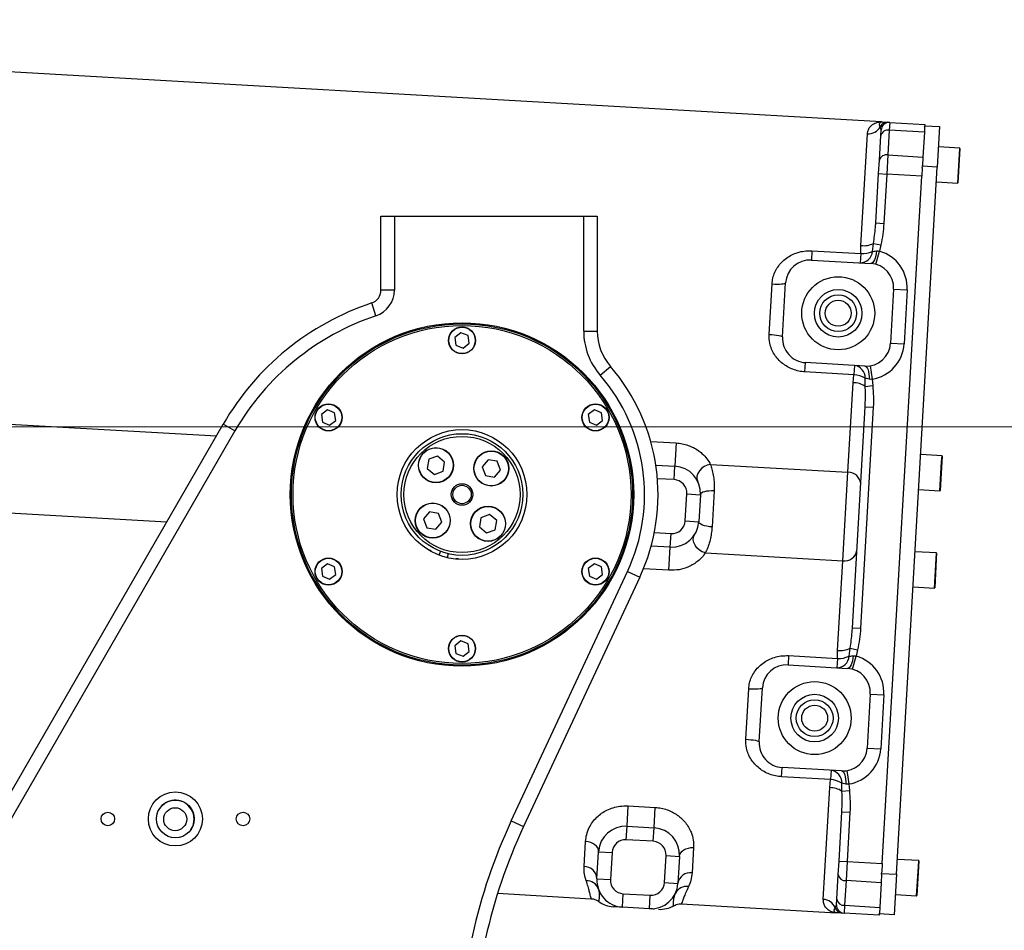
# Model space of a CAD drawing. Header units: millimetres. Extents: x -7 to 844, y 0 to 594.
# Tile 25 of 137: x 314 to 342, y 196 to 222. Entities that reach past the tile are written whole.
import ezdxf

# ---------------------------------------------------------------- set-up
doc = ezdxf.new("R2010")
doc.units = ezdxf.units.MM
doc.styles.add('SLDTEXTSTYLE2', font='HYSWLONGFANGSONG.TTF', dxfattribs={"bigfont": 'bigfont'})
doc.styles.add('SLDTEXTSTYLE3', font='HYSWLONGFANGSONG.TTF')
doc.dimstyles.new('SLDDIMSTYLE1', dxfattribs={"dimtxt": 9.875366, "dimasz": 4.884615, "dimexe": 0, "dimexo": 0.0625, "dimgap": 2.468842, "dimtad": 2, "dimlfac": 13, "dimrnd": 1e-09, "dimzin": 12, "dimdsep": 46, "dimtxsty": 'SLDTEXTSTYLE3', "dimsah": 1, "dimcen": 0.09, "dimadec": 0, "dimazin": 3, "dimtfac": 1, "dimtdec": 3, "dimtofl": 0, "dimtmove": 0, "dimatfit": 3, "dimfxl": 1, "dimfrac": 2, "dimtolj": 1, "dimtzin": 12, "dimarcsym": 0})
doc.dimstyles.new('SLDDIMSTYLE13', dxfattribs={"dimtxt": 9.875366, "dimasz": 4.884615, "dimexe": 0, "dimexo": 0.0625, "dimgap": 2.468842, "dimtad": 0, "dimtih": 1, "dimtoh": 1, "dimlfac": 5, "dimrnd": 1e-09, "dimzin": 12, "dimdsep": 46, "dimtxsty": 'SLDTEXTSTYLE3', "dimblk1": 'NONE', "dimblk2": 'NONE', "dimsah": 1, "dimcen": 0, "dimadec": 0, "dimazin": 3, "dimtfac": 1, "dimtdec": 3, "dimtofl": 0, "dimtmove": 0, "dimatfit": 3, "dimldrblk": 'NONE', "dimfxl": 1, "dimfrac": 2, "dimtolj": 1, "dimtzin": 12, "dimarcsym": 0})
doc.dimstyles.new('SLDDIMSTYLE14', dxfattribs={"dimtxt": 9.875366, "dimasz": 4.884615, "dimexe": 0, "dimexo": 0.0625, "dimgap": 2.468842, "dimtad": 0, "dimtih": 1, "dimtoh": 1, "dimlfac": 5, "dimrnd": 1e-09, "dimzin": 12, "dimdsep": 46, "dimtxsty": 'SLDTEXTSTYLE3', "dimblk1": 'NONE', "dimblk2": 'NONE', "dimsah": 1, "dimcen": 0, "dimadec": 0, "dimazin": 3, "dimtfac": 1, "dimtdec": 3, "dimtmove": 0, "dimatfit": 3, "dimldrblk": 'NONE', "dimfxl": 1, "dimfrac": 2, "dimtolj": 1, "dimtzin": 12, "dimarcsym": 0})
doc.dimstyles.new('SLDDIMSTYLE15', dxfattribs={"dimtxt": 9.875366, "dimasz": 4.884615, "dimexe": 0, "dimexo": 0.0625, "dimgap": 2.468842, "dimtad": 0, "dimtih": 1, "dimtoh": 1, "dimlfac": 5, "dimrnd": 1e-09, "dimzin": 12, "dimdsep": 46, "dimtxsty": 'SLDTEXTSTYLE3', "dimblk1": 'NONE', "dimblk2": 'NONE', "dimsah": 1, "dimcen": 0, "dimadec": 0, "dimazin": 3, "dimtfac": 1, "dimtdec": 3, "dimtmove": 0, "dimatfit": 3, "dimldrblk": 'NONE', "dimfxl": 1, "dimfrac": 2, "dimtolj": 1, "dimtzin": 12, "dimarcsym": 0})
doc.dimstyles.new('SLDDIMSTYLE2', dxfattribs={"dimtxt": 8.4646, "dimasz": 4.884615, "dimexe": 0, "dimexo": 0.0625, "dimgap": 2.11615, "dimtad": 2, "dimlfac": 13, "dimrnd": 1e-09, "dimzin": 12, "dimdsep": 46, "dimtxsty": 'SLDTEXTSTYLE3', "dimsah": 1, "dimcen": 0.09, "dimadec": 0, "dimazin": 3, "dimtfac": 1, "dimtdec": 3, "dimtofl": 0, "dimtmove": 0, "dimatfit": 3, "dimfxl": 1, "dimfrac": 2, "dimtolj": 1, "dimtzin": 12, "dimarcsym": 0})
doc.dimstyles.new('SLDDIMSTYLE8', dxfattribs={"dimtxt": 9.875366, "dimasz": 4.884615, "dimexe": 0, "dimexo": 0.0625, "dimgap": 2.468842, "dimtad": 0, "dimtih": 1, "dimtoh": 1, "dimlfac": 3, "dimrnd": 1e-09, "dimzin": 12, "dimdsep": 46, "dimtxsty": 'SLDTEXTSTYLE3', "dimblk1": 'NONE', "dimblk2": 'NONE', "dimsah": 1, "dimcen": 0, "dimadec": 0, "dimazin": 3, "dimtol": 1, "dimtp": 0.015, "dimtfac": 1, "dimtdec": 3, "dimtmove": 0, "dimatfit": 3, "dimldrblk": 'NONE', "dimfxl": 1, "dimfrac": 2, "dimtolj": 1, "dimtzin": 12, "dimarcsym": 0})

# ---------------------------------------------------------------- blocks, each defined once
blk = doc.blocks.new('_D')
at = {"color": 7, "linetype": 'Continuous', "lineweight": 18}
for p, q in [((384.751, 252.939), (384.751, 104.223)), ((304.139, 165.644), (304.139, 104.223)), ((384.751, 105.223), (304.139, 105.223))]:
    blk.add_line(p, q, dxfattribs=at)
for points in [[(304.139, 105.223), (309.023, 104.472), (309.023, 105.975)], [(384.751, 105.223), (379.867, 105.975), (379.867, 104.472)]]:
    blk.add_solid(points, dxfattribs=at)
at = {"color": 7, "linetype": 'Continuous', "lineweight": 18, "insert": (335.802, 117.16), "char_height": 9.2604, "attachment_point": 1, "style": 'SLDTEXTSTYLE3'}
blk.add_mtext('1027', dxfattribs=at)
blk = doc.blocks.new('_D_2')
at = {"color": 7, "linetype": 'Continuous', "lineweight": 18}
for p, q in [((446.215, 288.028), (446.215, 84.223)), ((304.139, 165.644), (304.139, 84.223)), ((446.215, 85.223), (304.139, 85.223))]:
    blk.add_line(p, q, dxfattribs=at)
for points in [[(304.139, 85.223), (309.023, 84.472), (309.023, 85.975)], [(446.215, 85.223), (441.331, 85.975), (441.331, 84.472)]]:
    blk.add_solid(points, dxfattribs=at)
at = {"color": 7, "linetype": 'Continuous', "lineweight": 18, "insert": (366.534, 97.16), "char_height": 9.2604, "attachment_point": 1, "style": 'SLDTEXTSTYLE3'}
blk.add_mtext('1847', dxfattribs=at)
blk = doc.blocks.new('_D_7')
at = {"color": 7, "linetype": 'Continuous', "lineweight": 18}
for p, q in [((446.215, 288.028), (425.561, 288.028)), ((426.561, 288.028), (426.561, 158.336)), ((330.94, 158.336), (427.561, 158.336))]:
    blk.add_line(p, q, dxfattribs=at)
for points in [[(426.561, 288.028), (425.81, 283.144), (427.312, 283.144)], [(426.561, 158.336), (427.312, 163.221), (425.81, 163.221)]]:
    blk.add_solid(points, dxfattribs=at)
at = {"color": 7, "linetype": 'Continuous', "lineweight": 18, "insert": (416.329, 215.774), "char_height": 7.9375, "attachment_point": 1, "rotation": 90, "style": 'SLDTEXTSTYLE3'}
blk.add_mtext('1686', dxfattribs=at)
blk = doc.blocks.new('_D_12')
at = {"color": 7, "linetype": 'Continuous', "lineweight": 18}
for p, q in [((283.979, 210.182), (409.462, 210.182)), ((408.462, 210.182), (408.462, 158.336)), ((330.94, 158.336), (409.462, 158.336))]:
    blk.add_line(p, q, dxfattribs=at)
for points in [[(408.462, 210.182), (407.71, 205.298), (409.213, 205.298)], [(408.462, 158.336), (409.213, 163.221), (407.71, 163.221)]]:
    blk.add_solid(points, dxfattribs=at)
at = {"color": 7, "linetype": 'Continuous', "lineweight": 18, "insert": (398.23, 178.703), "char_height": 7.9375, "attachment_point": 1, "rotation": 90, "style": 'SLDTEXTSTYLE3'}
blk.add_mtext('674', dxfattribs=at)
blk = doc.blocks.new('_D_13')
at = {"color": 7, "linetype": 'Continuous', "lineweight": 18}
for p, q in [((285.87, 295.567), (409.462, 295.567)), ((408.462, 295.567), (408.462, 210.182)), ((283.979, 210.182), (409.462, 210.182))]:
    blk.add_line(p, q, dxfattribs=at)
for points in [[(408.462, 295.567), (407.71, 290.682), (409.213, 290.682)], [(408.462, 210.182), (409.213, 215.067), (407.71, 215.067)]]:
    blk.add_solid(points, dxfattribs=at)
at = {"color": 7, "linetype": 'Continuous', "lineweight": 18, "insert": (398.23, 245.466), "char_height": 7.9375, "attachment_point": 1, "rotation": 90, "style": 'SLDTEXTSTYLE3'}
blk.add_mtext('1110', dxfattribs=at)
blk = doc.blocks.new('_D_28')
at = {"color": 7, "linetype": 'Continuous', "lineweight": 18}
blk.add_line((754.604, 285.289), (748.254, 285.289), dxfattribs=at)
at = {"color": 7, "linetype": 'Continuous', "lineweight": 18, "char_height": 9.2604, "attachment_point": 1}
for s, insert, style in [('10H7深15', (669.173, 320.457), 'SLDTEXTSTYLE2'), ('%%c', (657.557, 320.457), 'SLDTEXTSTYLE3'), ('Depth 15', (665.328, 308.23), 'SLDTEXTSTYLE3')]:
    blk.add_mtext(s, dxfattribs=dict(at, insert=insert, style=style))
blk = doc.blocks.new('_None')
blk = doc.blocks.new('_D_45')
at = {"color": 7, "linetype": 'Continuous', "lineweight": 18}
blk.add_line((521.285, 333.673), (471.743, 333.673), dxfattribs=at)
at = {"color": 7, "linetype": 'Continuous', "lineweight": 18, "char_height": 9.2604, "attachment_point": 1}
for s, insert, style in [('H8通', (502.411, 345.611), 'SLDTEXTSTYLE2'), ('%%c', (482.152, 345.611), 'SLDTEXTSTYLE3'), ('2-', (471.743, 345.611), 'SLDTEXTSTYLE3'), ('30', (493.768, 345.611), 'SLDTEXTSTYLE3')]:
    blk.add_mtext(s, dxfattribs=dict(at, insert=insert, style=style))
blk = doc.blocks.new('_D_46')
at = {"color": 7, "linetype": 'Continuous', "lineweight": 18}
blk.add_line((688.896, 334.435), (722.792, 334.435), dxfattribs=at)
at = {"color": 7, "linetype": 'Continuous', "lineweight": 18, "attachment_point": 1}
for s, insert, char_height, style in [('通', (714.149, 346.373), 9.26, 'SLDTEXTSTYLE2'), ('8-', (690.483, 346.373), 9.2604, 'SLDTEXTSTYLE3'), ('M20', (700.893, 346.373), 9.2604, 'SLDTEXTSTYLE3')]:
    blk.add_mtext(s, dxfattribs=dict(at, insert=insert, char_height=char_height, style=style))
blk = doc.blocks.new('_D_55')
at = {"color": 7, "linetype": 'Continuous', "lineweight": 18}
blk.add_line((512.91, 531.632), (472.011, 531.632), dxfattribs=at)
at = {"color": 7, "linetype": 'Continuous', "lineweight": 18, "attachment_point": 1}
for s, insert, char_height, style in [('通', (502.68, 543.569), 9.26, 'SLDTEXTSTYLE2'), ('%%c', (482.421, 543.569), 9.2604, 'SLDTEXTSTYLE3'), ('8-', (472.011, 543.569), 9.2604, 'SLDTEXTSTYLE3'), ('22', (494.037, 543.569), 9.2604, 'SLDTEXTSTYLE3')]:
    blk.add_mtext(s, dxfattribs=dict(at, insert=insert, char_height=char_height, style=style))

msp = doc.modelspace()

# ---------------------------------------------------------------- linework, layer by layer
at = {"color": 7, "linetype": 'Continuous', "lineweight": 25}
for p, q in [((338.768327, 218.859767), (313.219612, 220.330913)), ((338.998715, 218.8465), (338.985763, 218.62157)), ((338.998715, 218.8465), (339.997061, 218.789014)), ((339.997061, 218.789014), (339.99485, 218.750616)), ((338.180602, 215.343505), (338.363683, 218.522994)), ((338.745995, 218.471928), (338.755061, 218.629379)), ((338.985763, 218.62157), (338.945336, 217.919492)), ((339.984109, 218.564084), (338.985763, 218.62157)), ((339.984109, 218.564084), (339.943682, 217.862005)), ((339.993448, 218.726255), (339.984109, 218.564084)), ((339.993448, 218.726255), (339.99485, 218.750616)), ((339.99485, 218.750616), (340.417228, 218.726294)), ((340.417228, 218.726294), (340.350897, 217.574356)), ((338.705568, 217.76985), (338.745995, 218.471928)), ((340.990749, 218.115391), (340.384062, 218.150325)), ((340.988391, 217.940632), (340.941384, 217.124282)), ((340.997987, 218.107269), (340.988391, 217.940632)), ((338.68368, 217.38973), (338.705568, 217.76985)), ((338.945336, 217.919492), (338.914067, 217.376463)), ((338.945336, 217.919492), (339.943682, 217.862005)), ((339.943682, 217.862005), (339.929922, 217.623038)), ((338.60276, 215.984435), (338.68368, 217.38973)), ((338.68368, 217.38973), (338.914067, 217.376463)), ((338.914067, 217.376463), (338.833148, 215.971169)), ((339.912414, 217.318977), (338.914067, 217.376463)), ((339.192317, 197.453839), (340.350897, 217.574356)), ((339.926221, 217.558772), (339.912414, 217.318977)), ((339.926221, 217.558772), (339.928519, 217.598678)), ((339.928519, 217.598678), (339.929922, 217.623038)), ((340.350897, 217.574356), (339.928519, 217.598678)), ((338.786045, 197.757862), (339.912414, 217.318977)), ((340.326575, 217.151979), (340.933263, 217.117045)), ((324.523811, 214.073477), (324.523811, 216.182292)), ((324.523811, 216.182292), (324.908426, 216.182292)), ((324.908426, 216.182292), (324.908426, 214.073477)), ((324.908426, 216.182292), (330.293042, 216.182292)), ((330.293042, 212.910517), (330.293042, 216.182292)), ((330.293042, 216.182292), (330.677657, 216.182292)), ((330.677657, 216.182292), (330.677657, 212.910517)), ((338.60276, 215.984435), (338.833148, 215.971169)), ((336.785038, 215.193206), (336.769864, 214.929691)), ((336.785038, 215.193206), (338.177438, 215.113029)), ((338.177438, 215.113029), (338.180602, 215.343505)), ((338.508177, 215.174275), (338.537027, 215.40501)), ((338.537027, 215.40501), (338.746164, 215.359988)), ((338.606139, 214.807939), (338.709786, 215.178326)), ((338.746164, 215.359988), (338.709786, 215.178326)), ((336.769864, 214.929691), (338.459373, 214.832406)), ((338.177438, 215.113029), (338.162264, 214.849514)), ((324.908426, 214.073477), (324.523811, 214.073477)), ((335.569373, 212.814713), (335.652033, 214.250244)), ((335.950462, 212.742409), (336.038903, 214.278327)), ((339.110738, 214.101444), (339.022296, 212.565527)), ((339.110738, 214.101444), (339.494717, 214.079334)), ((339.494717, 214.079334), (339.406276, 212.543417)), ((324.383026, 213.343913), (324.261111, 213.708695)), ((330.293042, 212.910517), (330.677657, 212.910517)), ((326.800691, 212.861662), (326.62745, 212.726062)), ((326.62745, 212.726062), (326.658262, 212.50823)), ((327.004745, 212.77943), (326.800691, 212.861662)), ((327.035557, 212.561598), (327.004745, 212.77943)), ((326.658262, 212.50823), (326.862315, 212.425999)), ((326.862315, 212.425999), (327.035557, 212.561598)), ((339.022296, 212.565527), (339.406276, 212.543417)), ((330.760817, 211.653409), (331.051877, 211.90483)), ((336.586652, 211.747933), (336.601826, 212.011448)), ((338.291335, 211.914163), (336.601826, 212.011448)), ((337.994226, 211.931271), (337.979052, 211.667756)), ((338.439939, 211.921621), (338.500387, 211.541786)), ((337.979052, 211.667756), (336.586652, 211.747933)), ((337.95574, 211.43844), (337.979052, 211.667756)), ((338.30275, 211.33643), (338.300575, 211.568951)), ((338.500387, 211.541786), (338.515673, 211.357148)), ((337.809009, 208.890231), (337.95574, 211.43844)), ((338.30275, 211.33643), (338.515673, 211.357148)), ((323.003503, 210.669354), (322.830261, 210.533754)), ((323.207557, 210.587122), (323.003503, 210.669354)), ((330.59788, 210.669354), (330.424638, 210.533754)), ((330.801933, 210.587122), (330.59788, 210.669354)), ((337.939451, 204.465055), (338.30154, 210.753289)), ((338.531928, 210.740023), (338.169839, 204.451789)), ((338.30154, 210.753289), (338.301919, 210.784243)), ((338.30154, 210.753289), (338.531928, 210.740023)), ((322.830261, 210.533754), (322.861073, 210.315923)), ((323.065127, 210.233691), (323.238369, 210.369291)), ((323.238369, 210.369291), (323.207557, 210.587122)), ((330.424638, 210.533754), (330.45545, 210.315923)), ((330.659504, 210.233691), (330.832745, 210.369291)), ((330.832745, 210.369291), (330.801933, 210.587122)), ((306.403331, 186.64383), (320.037679, 210.259215)), ((320.370766, 210.066907), (320.037679, 210.259215)), ((322.861073, 210.315923), (323.065127, 210.233691)), ((330.45545, 210.315923), (330.659504, 210.233691)), ((320.370766, 210.066907), (306.736417, 186.451523)), ((332.925918, 209.726275), (332.887912, 209.066232)), ((325.887157, 209.261191), (325.842322, 209.001182)), ((326.134748, 209.352367), (325.887157, 209.261191)), ((326.337506, 209.183535), (326.134748, 209.352367)), ((327.57347, 209.248396), (327.404638, 209.045639)), ((327.833479, 209.203561), (327.57347, 209.248396)), ((340.486635, 209.360662), (339.879947, 209.395597)), ((340.493872, 209.35254), (340.484277, 209.185903)), ((325.842322, 209.001182), (326.04508, 208.832349)), ((326.292671, 208.923526), (326.337506, 209.183535)), ((327.404638, 209.045639), (327.495815, 208.798047)), ((327.924656, 208.95597), (327.833479, 209.203561)), ((332.345065, 209.09749), (332.887912, 209.066232)), ((332.865801, 208.682253), (332.887912, 209.066232)), ((333.900603, 209.115285), (337.809009, 208.890231)), ((340.484277, 209.185903), (340.43727, 208.369553)), ((326.04508, 208.832349), (326.292671, 208.923526)), ((327.495815, 208.798047), (327.755824, 208.753213)), ((327.755824, 208.753213), (327.924656, 208.95597)), ((337.664024, 206.372334), (337.809009, 208.890231)), ((333.18345, 207.508205), (333.227671, 208.276163)), ((333.227671, 208.276163), (333.61165, 208.254053)), ((333.61165, 208.254053), (333.567429, 207.486094)), ((334.002999, 208.359936), (333.944038, 207.335991)), ((339.822461, 208.39725), (340.429148, 208.362316)), ((325.907183, 207.765217), (325.738351, 207.56246)), ((326.167192, 207.720383), (325.907183, 207.765217)), ((326.258369, 207.472791), (326.167192, 207.720383)), ((327.370335, 207.594904), (327.325501, 207.334895)), ((327.617927, 207.68608), (327.370335, 207.594904)), ((327.820684, 207.517248), (327.617927, 207.68608)), ((325.738351, 207.56246), (325.829527, 207.314868)), ((325.829527, 207.314868), (326.089536, 207.270034)), ((326.089536, 207.270034), (326.258369, 207.472791)), ((327.325501, 207.334895), (327.528258, 207.166062)), ((327.77585, 207.257239), (327.820684, 207.517248)), ((333.18345, 207.508205), (333.567429, 207.486094)), ((327.528258, 207.166062), (327.77585, 207.257239)), ((332.75525, 206.762356), (332.77736, 207.146335)), ((332.75525, 206.762356), (332.212403, 206.793614)), ((332.717243, 206.102313), (332.75525, 206.762356)), ((326.183651, 206.530466), (326.21738, 206.641063)), ((326.438112, 206.573746), (326.404383, 206.463149)), ((333.755617, 206.597388), (337.664024, 206.372334)), ((340.32744, 206.596011), (339.720753, 206.630945)), ((340.334678, 206.587889), (340.325083, 206.421252)), ((323.003503, 206.284739), (322.830261, 206.149139)), ((323.207557, 206.202507), (323.003503, 206.284739)), ((323.238369, 205.984675), (323.207557, 206.202507)), ((330.59788, 206.284739), (330.424638, 206.149139)), ((330.801933, 206.202507), (330.59788, 206.284739)), ((330.832745, 205.984675), (330.801933, 206.202507)), ((337.517293, 203.824125), (337.664024, 206.372334)), ((340.325083, 206.421252), (340.278075, 205.604902)), ((322.830261, 206.149139), (322.861073, 205.931307)), ((322.861073, 205.931307), (323.065127, 205.849075)), ((323.065127, 205.849075), (323.238369, 205.984675)), ((328.231486, 198.973919), (331.537513, 206.065238)), ((331.886106, 205.902721), (328.58008, 198.811403)), ((330.424638, 206.149139), (330.45545, 205.931307)), ((330.45545, 205.931307), (330.659504, 205.849075)), ((330.659504, 205.849075), (330.832745, 205.984675)), ((331.537513, 206.065238), (331.886106, 205.902721)), ((339.663266, 205.632599), (340.269954, 205.597665)), ((337.939451, 204.465055), (338.169839, 204.451789)), ((326.800691, 204.092431), (326.62745, 203.956831)), ((326.62745, 203.956831), (326.658262, 203.739)), ((327.004745, 204.010199), (326.800691, 204.092431)), ((327.035557, 203.792368), (327.004745, 204.010199)), ((326.658262, 203.739), (326.862315, 203.656768)), ((326.862315, 203.656768), (327.035557, 203.792368)), ((336.121729, 203.673826), (336.106555, 203.410311)), ((336.121729, 203.673826), (337.514129, 203.593649)), ((337.514129, 203.593649), (337.517293, 203.824125)), ((337.844868, 203.654895), (337.873718, 203.88563)), ((337.873718, 203.88563), (338.082856, 203.840608)), ((337.94283, 203.288559), (338.046477, 203.658946)), ((338.082856, 203.840608), (338.046477, 203.658946)), ((336.106555, 203.410311), (337.796064, 203.313026)), ((337.514129, 203.593649), (337.498955, 203.330134)), ((334.906064, 201.295333), (334.988725, 202.730864)), ((335.287153, 201.223029), (335.375594, 202.758947)), ((338.447429, 202.582064), (338.358988, 201.046147)), ((338.447429, 202.582064), (338.831408, 202.559954)), ((338.831408, 202.559954), (338.742967, 201.024037)), ((338.358988, 201.046147), (338.742967, 201.024037)), ((335.923343, 200.228553), (335.938517, 200.492068)), ((337.628026, 200.394783), (335.938517, 200.492068)), ((337.330917, 200.411891), (337.315743, 200.148376)), ((337.77663, 200.402241), (337.837078, 200.022406)), ((337.315743, 200.148376), (335.923343, 200.228553)), ((337.292431, 199.91906), (337.315743, 200.148376)), ((337.639441, 199.81705), (337.637266, 200.049571)), ((337.837078, 200.022406), (337.852364, 199.837768)), ((337.10935, 196.739571), (337.292431, 199.91906)), ((337.639441, 199.81705), (337.852364, 199.837768)), ((331.527397, 198.819807), (331.560779, 199.39954)), ((331.560779, 199.39954), (332.328738, 199.35532)), ((332.295356, 198.775586), (332.328738, 199.35532)), ((337.557312, 197.828614), (337.638231, 199.233909)), ((337.638231, 199.233909), (337.63861, 199.264863)), ((337.638231, 199.233909), (337.868619, 199.220643)), ((337.868619, 199.220643), (337.787699, 197.815348)), ((328.231486, 198.973919), (328.58008, 198.811403)), ((331.505287, 198.435827), (331.527397, 198.819807)), ((331.527397, 198.819807), (332.295356, 198.775586)), ((332.273245, 198.391607), (332.295356, 198.775586)), ((330.305515, 197.671458), (330.346846, 198.389223)), ((332.273245, 198.391607), (331.505287, 198.435827)), ((330.670997, 197.32811), (330.715218, 198.096069)), ((330.715218, 198.096069), (331.099197, 198.073958)), ((331.099197, 198.073958), (331.054977, 197.306)), ((333.41868, 198.212341), (333.37735, 197.494575)), ((332.590894, 197.217558), (332.635115, 197.985517)), ((332.635115, 197.985517), (333.019094, 197.963407)), ((333.019094, 197.963407), (332.974873, 197.195448)), ((337.535424, 197.448494), (337.557312, 197.828614)), ((337.557312, 197.828614), (337.787699, 197.815348)), ((337.787699, 197.815348), (337.756431, 197.27232)), ((337.787699, 197.815348), (338.786045, 197.757862)), ((339.823326, 197.841282), (339.216638, 197.876216)), ((339.830563, 197.83316), (339.820968, 197.666523)), ((338.76994, 197.478161), (338.772238, 197.518067)), ((338.786045, 197.757862), (338.772238, 197.518067)), ((339.820968, 197.666523), (339.773961, 196.850173)), ((330.670997, 197.32811), (331.054977, 197.306)), ((332.590894, 197.217558), (332.974873, 197.195448)), ((337.494996, 196.746416), (337.535424, 197.448494)), ((337.756431, 197.27232), (337.716003, 196.570241)), ((338.754777, 197.214833), (337.756431, 197.27232)), ((338.754777, 197.214833), (338.71435, 196.512755)), ((338.768537, 197.4538), (338.754777, 197.214833)), ((338.768537, 197.4538), (338.76994, 197.478161)), ((338.76994, 197.478161), (339.192317, 197.453839)), ((339.192317, 197.453839), (339.125986, 196.301901)), ((327.843715, 196.913032), (330.507674, 196.759636)), ((331.394735, 196.515931), (331.416846, 196.89991)), ((331.416846, 196.89991), (332.184804, 196.855689)), ((332.162694, 196.47171), (332.184804, 196.855689)), ((337.48593, 196.588965), (337.494996, 196.746416)), ((339.159152, 196.87787), (339.765839, 196.842936)), ((332.162694, 196.47171), (331.394735, 196.515931)), ((333.071865, 196.611984), (337.472664, 196.358578)), ((337.716003, 196.570241), (337.703052, 196.345311)), ((337.716003, 196.570241), (338.71435, 196.512755)), ((338.71435, 196.512755), (338.705012, 196.350583)), ((338.701398, 196.287825), (337.703052, 196.345311)), ((338.703609, 196.326223), (338.701398, 196.287825)), ((338.703609, 196.326223), (338.705012, 196.350583)), ((339.125986, 196.301901), (338.703609, 196.326223))]:
    msp.add_line(p, q, dxfattribs=at)
at = {"color": 8, "linetype": 'Continuous', "lineweight": 25}
for p, q in [((340.933263, 217.117045), (340.981004, 217.94615)), ((340.981004, 217.94615), (340.990749, 218.115391)), ((312.644273, 210.339267), (319.844525, 209.924662)), ((332.200441, 209.76805), (332.925918, 209.726275)), ((340.476889, 209.191421), (340.486635, 209.360662)), ((340.429148, 208.362316), (340.476889, 209.191421)), ((332.865801, 208.682253), (332.390207, 208.709639)), ((312.499287, 207.82137), (318.432925, 207.479699)), ((332.301766, 207.173721), (332.77736, 207.146335)), ((340.317695, 206.42677), (340.32744, 206.596011)), ((340.269954, 205.597665), (340.317695, 206.42677)), ((332.717243, 206.102313), (331.991766, 206.144088)), ((339.81358, 197.672041), (339.823326, 197.841282)), ((339.765839, 196.842936), (339.81358, 197.672041))]:
    msp.add_line(p, q, dxfattribs=at)
at = {"color": 7, "linetype": 'Continuous', "lineweight": 25, "flags": 128}
for points in [[(338.623651, 215.189812), (338.615608, 215.117788), (338.602719, 215.049327), (338.585448, 214.986902), (338.564421, 214.93277), (338.540397, 214.888886), (338.514243, 214.856837), (338.486906, 214.837781), (338.459373, 214.832406)], [(335.652033, 214.250244), (335.727, 214.246895), (335.799196, 214.245603), (335.865848, 214.246419), (335.924394, 214.249311), (335.972585, 214.254167), (336.008568, 214.260802), (336.030961, 214.268959), (336.038903, 214.278327)], [(335.569373, 212.814713), (335.644228, 212.809435), (335.716095, 212.802431), (335.782213, 212.79397), (335.840041, 212.784377), (335.887355, 212.774022), (335.922339, 212.763301), (335.943648, 212.752626), (335.950462, 212.742409)], [(338.291335, 211.914163), (338.318069, 211.905663), (338.343038, 211.883594), (338.36534, 211.848755), (338.384168, 211.802404), (338.398843, 211.746216), (338.408834, 211.682222), (338.41378, 211.612733), (338.413503, 211.540262)], [(333.900603, 209.115285), (333.809448, 209.094473), (333.722748, 209.055734), (333.64579, 209.00143), (333.58327, 208.934873), (333.539, 208.860122), (333.51568, 208.781738), (333.514733, 208.704501), (333.536217, 208.633123)], [(334.002999, 208.359936), (333.927947, 208.36179), (333.855496, 208.358654), (333.78843, 208.350649), (333.729326, 208.338082), (333.680457, 208.321436), (333.643699, 208.301351), (333.620466, 208.278598), (333.61165, 208.254053)], [(333.944038, 207.335991), (333.869269, 207.342764), (333.797657, 207.354195), (333.731953, 207.369845), (333.674683, 207.389113), (333.628047, 207.411259), (333.593838, 207.43543), (333.573369, 207.460699), (333.567429, 207.486094)], [(333.755617, 206.597388), (333.667454, 206.628524), (333.585773, 206.676959), (333.515558, 206.739738), (333.46109, 206.813032), (333.425692, 206.89237), (333.411524, 206.972912), (333.419449, 207.049747), (333.448984, 207.118188)], [(337.960342, 203.670432), (337.952299, 203.598408), (337.93941, 203.529947), (337.922139, 203.467522), (337.901112, 203.41339), (337.877088, 203.369506), (337.850934, 203.337457), (337.823597, 203.318401), (337.796064, 203.313026)], [(334.988725, 202.730864), (335.063691, 202.727514), (335.135887, 202.726223), (335.202539, 202.727039), (335.261085, 202.729931), (335.309276, 202.734787), (335.345259, 202.741421), (335.367652, 202.749579), (335.375594, 202.758947)], [(334.906064, 201.295333), (334.980919, 201.290055), (335.052786, 201.283051), (335.118904, 201.27459), (335.176732, 201.264997), (335.224046, 201.254641), (335.25903, 201.243921), (335.280339, 201.233246), (335.287153, 201.223029)], [(337.628026, 200.394783), (337.65476, 200.386283), (337.679729, 200.364214), (337.702031, 200.329375), (337.720859, 200.283024), (337.735534, 200.226836), (337.745525, 200.162842), (337.750471, 200.093353), (337.750194, 200.020882)], [(330.715218, 198.096069), (330.710885, 198.149371), (330.691962, 198.201476), (330.659177, 198.250379), (330.613789, 198.294202), (330.557543, 198.33126), (330.4926, 198.36013), (330.421457, 198.379702), (330.346846, 198.389223)], [(333.019094, 197.963407), (333.029517, 198.01586), (333.054295, 198.065448), (333.092477, 198.110265), (333.142595, 198.148588), (333.202723, 198.178945), (333.27055, 198.20017), (333.34347, 198.211446), (333.41868, 198.212341)]]:
    msp.add_lwpolyline(points, dxfattribs=at)
at = {"color": 7, "linetype": 'Continuous', "lineweight": 25}
for centre, radius in [((337.533467, 213.415981), 1.038462), ((337.533467, 213.415981), 0.676923), ((337.533467, 213.415981), 0.523077), ((337.533467, 213.415981), 0.369231), ((326.831503, 208.259215), 4.884615), ((326.831503, 208.259215), 4.853846), ((326.831503, 208.259215), 4.807692), ((326.831503, 212.64383), 0.384615), ((326.831503, 212.64383), 0.376923), ((323.034315, 210.451523), 0.384615), ((323.034315, 210.451523), 0.376923), ((330.628692, 210.451523), 0.384615), ((330.628692, 210.451523), 0.376923), ((326.831503, 208.259215), 1.846154), ((326.831503, 208.259215), 1.730769), ((326.831503, 208.259215), 1.653846), ((326.089914, 209.092358), 0.5), ((326.089914, 209.092358), 0.492308), ((327.664647, 209.000804), 0.5), ((327.664647, 209.000804), 0.492308), ((326.831503, 208.259215), 0.307692), ((326.831503, 208.259215), 0.261538), ((325.99836, 207.517626), 0.5), ((325.99836, 207.517626), 0.492308), ((327.573093, 207.426071), 0.5), ((327.573093, 207.426071), 0.492308), ((323.034315, 206.066907), 0.384615), ((330.628692, 206.066907), 0.384615), ((323.034315, 206.066907), 0.376923), ((330.628692, 206.066907), 0.376923), ((326.831503, 203.874599), 0.384615), ((326.831503, 203.874599), 0.376923), ((336.863757, 201.896971), 1.038462), ((336.863757, 201.896971), 0.676923), ((336.863757, 201.896971), 0.523077), ((336.863757, 201.896971), 0.369231), ((318.677657, 199.028446), 0.769231), ((318.677657, 199.028446), 0.538462), ((316.75458, 199.028446), 0.192308), ((318.671533, 199.02072), 0.326923), ((320.600734, 199.028446), 0.192308)]:
    msp.add_circle(centre, radius, dxfattribs=at)
for centre, radius, start, end in [((338.934703, 218.621743), 0.228066, 86.8850929, 155.1374983), ((338.985449, 218.616113), 0.230769, 86.7044336, 176.7044336), ((338.391821, 218.908214), 0.386246, 265.8222892, 330.434316), ((338.945239, 218.419593), 0.206003, 78.6549666, 165.2826799), ((340.990307, 218.107711), 0.007692, 356.7044336, 86.7044336), ((338.904812, 217.717515), 0.206003, 78.6549666, 165.2826799), ((340.933705, 217.124724), 0.007692, 266.7044336, 356.7044336), ((338.156356, 215.202408), 0.352944, 270.9591822, 355.4281344), ((338.196646, 215.932943), 0.820139, 268.6579715, 292.3244723), ((338.257372, 215.962122), 0.623363, 262.9257465, 296.6553482), ((338.419575, 214.141243), 1.076923, 356.7044336, 74.3665777), ((336.730066, 214.238528), 0.692308, 86.7044336, 176.7044336), ((338.419575, 214.141243), 0.692308, 356.7044336, 86.7044336), ((324.139196, 214.073477), 0.384615, 288.4803456, 0), ((324.139196, 214.073477), 0.769231, 288.4803456, 0), ((326.699413, 206.413061), 7.692308, 108.4803456, 150), ((326.699413, 206.413061), 7.307692, 108.4803456, 150), ((332.216119, 212.910517), 1.923077, 180, 220.820891), ((332.216119, 212.910517), 1.538462, 180, 220.820891), ((336.641625, 212.702611), 0.692308, 176.7044336, 266.7044336), ((338.331134, 212.605325), 0.692308, 266.7044336, 356.7044336), ((338.331134, 212.605325), 1.076923, 279.0422894, 356.7044336), ((326.831503, 208.259215), 5.576923, 335.004711, 40.820891), ((337.94785, 211.581387), 0.352944, 357.9807328, 82.449685), ((326.831503, 208.259215), 5.192308, 335.004711, 40.820891), ((337.904021, 210.851056), 0.820139, 61.0843949, 84.7508956), ((337.960996, 210.815099), 0.623363, 56.753519, 90.4831206), ((340.486192, 209.352983), 0.007692, 356.7044336, 86.7044336), ((332.843691, 208.298274), 0.769231, 356.7044336, 86.7044336), ((337.820173, 208.535251), 0.355156, 2.9265781, 91.8012528), ((332.843691, 208.298274), 0.384615, 356.7044336, 86.7044336), ((340.42959, 208.369996), 0.007692, 266.7044336, 356.7044336), ((332.799471, 207.530315), 0.769231, 266.7044336, 356.7044336), ((332.799471, 207.530315), 0.384615, 266.7044336, 356.7044336), ((325.872266, 206.564235), 0.115385, 32.8447294, 88.1417506), ((337.715859, 206.723686), 0.355156, 261.6076144, 350.4822891), ((340.326998, 206.588331), 0.007692, 356.7044336, 86.7044336), ((326.681618, 206.317405), 0.115385, 57.9376757, 113.2346969), ((340.270396, 205.605344), 0.007692, 266.7044336, 356.7044336), ((337.493047, 203.683028), 0.352944, 270.9591822, 355.4281344), ((337.533337, 204.413563), 0.820139, 268.6579715, 292.3244723), ((337.594063, 204.442742), 0.623363, 262.9257465, 296.6553482), ((337.756266, 202.621863), 1.076923, 356.7044336, 74.3665777), ((336.066757, 202.719148), 0.692308, 86.7044336, 176.7044336), ((337.756266, 202.621863), 0.692308, 356.7044336, 86.7044336), ((335.978316, 201.183231), 0.692308, 176.7044336, 266.7044336), ((337.667825, 201.085945), 0.692308, 266.7044336, 356.7044336), ((337.667825, 201.085945), 1.076923, 279.0422894, 356.7044336), ((337.284541, 200.062007), 0.352944, 357.9807328, 82.449685), ((337.240712, 199.331676), 0.820139, 61.0843949, 84.7508956), ((337.297687, 199.295719), 0.623363, 56.753519, 90.4831206), ((318.671533, 199.02072), 0.538462, 86.7044336, 141.0744054), ((318.671533, 199.02072), 0.538462, 322.1204331, 86.7044336), ((342.523811, 192.31073), 15.769231, 155.004711, 180), ((342.523811, 192.31073), 15.384615, 155.004711, 180), ((331.483177, 198.051848), 0.769231, 86.7044336, 176.7044336), ((332.251135, 198.007627), 0.769231, 356.7044336, 86.7044336), ((331.483177, 198.051848), 0.384615, 86.7044336, 176.7044336), ((332.251135, 198.007627), 0.384615, 356.7044336, 86.7044336), ((339.822883, 197.833603), 0.007692, 356.7044336, 86.7044336), ((330.313843, 197.314127), 0.357428, 2.2420408, 91.3350332), ((333.328062, 197.140562), 0.357428, 82.073834, 171.1668264), ((330.381107, 196.91977), 0.34967, 20.3343543, 92.7878022), ((331.438956, 197.283889), 0.769231, 176.7044336, 266.7044336), ((331.438956, 197.283889), 0.384615, 176.7044336, 266.7044336), ((332.206915, 197.239669), 0.384615, 266.7044336, 356.7044336), ((337.739358, 197.477614), 0.206003, 188.1261872, 274.7539005), ((332.206915, 197.239669), 0.769231, 266.7044336, 356.7044336), ((333.215977, 196.756532), 0.34967, 80.6210649, 153.0745129), ((331.178956, 197.29886), 0.76923, 232.9433405, 266.7047254), ((337.093085, 196.353667), 0.386246, 22.9745511, 87.5865779), ((337.698931, 196.775535), 0.206003, 188.1261872, 274.7539005), ((339.766281, 196.850616), 0.007692, 266.7044336, 356.7044336), ((332.466914, 197.224697), 0.76923, 266.7041418, 300.4932105), ((337.665261, 196.57593), 0.228066, 198.2713688, 266.5237743), ((337.716318, 196.575699), 0.230769, 176.7044336, 266.7044336)]:
    msp.add_arc(centre, radius, start, end, dxfattribs=at)
for points, knots in [([(338.363683, 218.522994), (338.370749, 218.563679), (338.384977, 218.645599), (338.459719, 218.751937), (338.573861, 218.834202), (338.688243, 218.86078), (338.753389, 218.860614), (338.767966, 218.859787), (338.768327, 218.859767)], [0, 0, 0, 0, 0.178584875, 0.359582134, 0.637423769, 0.918656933, 0.997984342, 1, 1, 1, 1]), ([(338.727774, 218.717632), (338.719706, 218.739356), (338.703489, 218.783022), (338.714038, 218.823841), (338.734347, 218.85238), (338.75495, 218.85993), (338.766798, 218.859852), (338.76825, 218.859771), (338.768327, 218.859767)], [0, 0, 0, 0, 0.225829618, 0.453915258, 0.682499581, 0.961014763, 0.99791737, 1, 1, 1, 1]), ([(338.768327, 218.859767), (338.768422, 218.859761), (338.770455, 218.859644), (338.781399, 218.859014), (338.803027, 218.857768), (338.837986, 218.855755), (338.877144, 218.853501), (338.923782, 218.850815), (338.947096, 218.849473)], [0, 0, 0, 0, 0.002071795, 0.044420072, 0.238876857, 0.475673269, 0.737895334, 1, 1, 1, 1]), ([(338.755061, 218.629379), (338.752345, 218.653473), (338.74888, 218.684222), (338.731529, 218.711687), (338.727774, 218.717632)], [0, 0, 0, 0, 0.783561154, 1, 1, 1, 1]), ([(338.537027, 215.40501), (338.559066, 215.555982), (338.587207, 215.748749), (338.599989, 215.94244), (338.60276, 215.984435)], [0, 0, 0, 0, 0.783183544, 1, 1, 1, 1]), ([(338.833148, 215.971169), (338.824549, 215.868801), (338.807298, 215.663405), (338.766586, 215.461344), (338.746164, 215.359988)], [0, 0, 0, 0, 0.498389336, 1, 1, 1, 1]), ([(335.652033, 214.250244), (335.658225, 214.306386), (335.670815, 214.420557), (335.728165, 214.582995), (335.812203, 214.734847), (335.922589, 214.870466), (336.057583, 214.9879), (336.212128, 215.081906), (336.383018, 215.149635), (336.575152, 215.193783), (336.711389, 215.193409), (336.785038, 215.193206)], [0, 0, 0, 0, 0.103234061, 0.209934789, 0.314697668, 0.422642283, 0.531509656, 0.643567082, 0.753591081, 0.866791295, 1, 1, 1, 1]), ([(338.508177, 215.174275), (338.522608, 215.176146), (338.553337, 215.18013), (338.599283, 215.186457), (338.623651, 215.189812)], [0, 0, 0, 0, 0.469644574, 1, 1, 1, 1]), ([(338.623651, 215.189812), (338.629732, 215.19047), (338.649731, 215.192632), (338.679815, 215.189822), (338.701764, 215.181403), (338.709786, 215.178326)], [0, 0, 0, 0, 0.2170793, 0.713869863, 1, 1, 1, 1]), ([(336.586652, 211.747933), (336.5284, 211.753915), (336.411893, 211.76588), (336.244263, 211.816598), (336.087659, 211.890174), (335.945099, 211.986532), (335.820202, 212.104337), (335.715103, 212.241613), (335.635773, 212.395968), (335.573572, 212.587366), (335.570929, 212.730439), (335.569373, 212.814713)], [0, 0, 0, 0, 0.106073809, 0.212149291, 0.316708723, 0.421265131, 0.526638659, 0.631991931, 0.739207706, 0.846385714, 1, 1, 1, 1]), ([(338.413503, 211.540262), (338.387988, 211.546824), (338.343147, 211.558356), (338.313397, 211.56576), (338.300575, 211.568951)], [0, 0, 0, 0, 0.569012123, 1, 1, 1, 1]), ([(338.500387, 211.541786), (338.493786, 211.540024), (338.472031, 211.534217), (338.441621, 211.534009), (338.42036, 211.538737), (338.413503, 211.540262)], [0, 0, 0, 0, 0.227851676, 0.750980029, 1, 1, 1, 1]), ([(338.515673, 211.357148), (338.524283, 211.254729), (338.54155, 211.049334), (338.535141, 210.843313), (338.531928, 210.740023)], [0, 0, 0, 0, 0.498644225, 1, 1, 1, 1]), ([(332.925918, 209.726275), (332.984039, 209.720534), (333.100611, 209.70902), (333.266504, 209.661155), (333.417164, 209.596275), (333.548433, 209.516537), (333.683241, 209.409715), (333.809085, 209.272921), (333.870073, 209.167871), (333.900603, 209.115285)], [0, 0, 0, 0, 0.122746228, 0.246193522, 0.369740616, 0.489447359, 0.609259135, 0.804398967, 1, 1, 1, 1]), ([(333.900603, 209.115285), (333.904204, 209.104841), (333.922671, 209.051285), (333.954622, 208.940709), (333.987861, 208.769573), (334.00857, 208.575429), (334.004874, 208.43244), (334.002999, 208.359936)], [0, 0, 0, 0, 0.055990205, 0.287114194, 0.523096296, 0.758180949, 1, 1, 1, 1]), ([(333.944038, 207.335991), (333.942972, 207.319638), (333.937646, 207.237941), (333.918579, 207.095154), (333.877343, 206.912789), (333.821172, 206.740627), (333.777652, 206.645534), (333.755617, 206.597388)], [0, 0, 0, 0, 0.054082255, 0.270185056, 0.49161992, 0.742605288, 1, 1, 1, 1]), ([(333.755617, 206.597388), (333.726721, 206.557952), (333.668963, 206.479128), (333.55463, 206.369795), (333.422212, 206.274339), (333.249562, 206.183885), (333.013618, 206.10629), (332.816617, 206.103647), (332.717243, 206.102313)], [0, 0, 0, 0, 0.158609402, 0.317034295, 0.452257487, 0.587319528, 0.79183014, 1, 1, 1, 1]), ([(337.873718, 203.88563), (337.895757, 204.036602), (337.923898, 204.229369), (337.93668, 204.42306), (337.939451, 204.465055)], [0, 0, 0, 0, 0.7831835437, 1, 1, 1, 1]), ([(338.169839, 204.451789), (338.161241, 204.349421), (338.143989, 204.144025), (338.103277, 203.941964), (338.082856, 203.840608)], [0, 0, 0, 0, 0.498389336, 1, 1, 1, 1]), ([(334.988725, 202.730864), (334.994916, 202.787006), (335.007506, 202.901177), (335.064856, 203.063615), (335.148894, 203.215467), (335.25928, 203.351086), (335.394274, 203.46852), (335.548819, 203.562526), (335.719709, 203.630255), (335.911844, 203.674403), (336.04808, 203.674028), (336.121729, 203.673826)], [0, 0, 0, 0, 0.103234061, 0.209934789, 0.314697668, 0.422642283, 0.531509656, 0.643567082, 0.753591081, 0.866791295, 1, 1, 1, 1]), ([(337.844868, 203.654895), (337.859299, 203.656766), (337.890028, 203.66075), (337.935974, 203.667077), (337.960342, 203.670432)], [0, 0, 0, 0, 0.469644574, 1, 1, 1, 1]), ([(337.960342, 203.670432), (337.966423, 203.67109), (337.986422, 203.673252), (338.016506, 203.670442), (338.038455, 203.662023), (338.046477, 203.658946)], [0, 0, 0, 0, 0.2170793, 0.713869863, 1, 1, 1, 1]), ([(335.923343, 200.228553), (335.865091, 200.234535), (335.748584, 200.2465), (335.580954, 200.297218), (335.42435, 200.370794), (335.28179, 200.467152), (335.156893, 200.584957), (335.051794, 200.722233), (334.972464, 200.876588), (334.910263, 201.067986), (334.90762, 201.211059), (334.906064, 201.295333)], [0, 0, 0, 0, 0.106073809, 0.212149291, 0.316708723, 0.421265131, 0.526638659, 0.631991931, 0.739207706, 0.846385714, 1, 1, 1, 1]), ([(337.750194, 200.020882), (337.724679, 200.027444), (337.679838, 200.038976), (337.650088, 200.04638), (337.637266, 200.049571)], [0, 0, 0, 0, 0.569012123, 1, 1, 1, 1]), ([(337.837078, 200.022406), (337.830477, 200.020644), (337.808722, 200.014837), (337.778312, 200.014629), (337.757051, 200.019357), (337.750194, 200.020882)], [0, 0, 0, 0, 0.2278516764, 0.7509800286, 1, 1, 1, 1]), ([(337.852364, 199.837768), (337.860974, 199.735349), (337.878241, 199.529954), (337.871832, 199.323933), (337.868619, 199.220643)], [0, 0, 0, 0, 0.498644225, 1, 1, 1, 1]), ([(330.346846, 198.389223), (330.354282, 198.454679), (330.369144, 198.585509), (330.43956, 198.772236), (330.540505, 198.939158), (330.659596, 199.076257), (330.799619, 199.191153), (330.954541, 199.283492), (331.12876, 199.351836), (331.332732, 199.399843), (331.479274, 199.399648), (331.560779, 199.39954)], [0, 0, 0, 0, 0.137434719, 0.274694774, 0.384103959, 0.493421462, 0.588298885, 0.683138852, 0.780549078, 0.877943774, 1, 1, 1, 1]), ([(332.328738, 199.35532), (332.385866, 199.349659), (332.500124, 199.338339), (332.664573, 199.292205), (332.818178, 199.22627), (332.958595, 199.141471), (333.08278, 199.040053), (333.192396, 198.922046), (333.282606, 198.790299), (333.36367, 198.622835), (333.418182, 198.425333), (333.418514, 198.283376), (333.41868, 198.212341)], [0, 0, 0, 0, 0.086149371, 0.172301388, 0.257163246, 0.342036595, 0.428286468, 0.51456338, 0.609451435, 0.704391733, 0.852076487, 1, 1, 1, 1]), ([(330.3641, 197.269026), (330.345064, 197.329052), (330.306758, 197.449843), (330.305931, 197.597286), (330.305515, 197.671458)], [0, 0, 0, 0, 0.496942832, 1, 1, 1, 1]), ([(333.37735, 197.494575), (333.368594, 197.421878), (333.350955, 197.275441), (333.299082, 197.159773), (333.272961, 197.101528)], [0, 0, 0, 0, 0.496442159, 1, 1, 1, 1]), ([(330.507963, 196.757735), (330.514779, 196.757947), (330.548876, 196.759012), (330.606507, 196.742654), (330.669567, 196.717149), (330.702246, 196.693094), (330.714906, 196.683775)], [0, 0, 0, 0, 0.091379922, 0.457084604, 0.78966893, 1, 1, 1, 1]), ([(337.472664, 196.358578), (337.472303, 196.358599), (337.457727, 196.359451), (337.393567, 196.366698), (337.28297, 196.40599), (337.179093, 196.500262), (337.116606, 196.614888), (337.111777, 196.697857), (337.10935, 196.739571)], [0, 0, 0, 0, 0.002015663, 0.081343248, 0.35935643, 0.640418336, 0.81922003, 1, 1, 1, 1]), ([(331.393896, 196.515979), (331.392713, 196.516047), (331.3892, 196.516249), (331.358535, 196.518015), (331.299829, 196.521396), (331.229404, 196.525451), (331.164119, 196.52921), (331.148675, 196.530099), (331.140968, 196.530543)], [0, 0, 0, 0, 0.080298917, 0.238414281, 0.396995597, 0.597995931, 0.799408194, 1, 1, 1, 1]), ([(332.29794, 196.463922), (332.285805, 196.464621), (332.264232, 196.465863), (332.197354, 196.469714), (332.168409, 196.471381), (332.164761, 196.471591), (332.163533, 196.471662)], [0, 0, 0, 0, 0.339034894, 0.602733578, 0.866308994, 1, 1, 1, 1]), ([(332.858089, 196.559701), (332.868896, 196.566512), (332.902111, 196.587444), (332.968482, 196.605733), (333.030371, 196.616435), (333.065292, 196.611191), (333.071351, 196.610282)], [0, 0, 0, 0, 0.17115166, 0.526021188, 0.917762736, 1, 1, 1, 1]), ([(337.472664, 196.358578), (337.472586, 196.358582), (337.471135, 196.358668), (337.459351, 196.359951), (337.439889, 196.36983), (337.422504, 196.400434), (337.417142, 196.44225), (337.438215, 196.483777), (337.448693, 196.504428)], [0, 0, 0, 0, 0.002082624, 0.038985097, 0.317499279, 0.545860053, 0.774171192, 1, 1, 1, 1]), ([(337.651432, 196.348284), (337.620149, 196.350085), (337.546816, 196.354308), (337.50543, 196.356691), (337.477057, 196.358325), (337.472759, 196.358572), (337.472664, 196.358578)], [0, 0, 0, 0, 0.386527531, 0.906088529, 0.997928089, 1, 1, 1, 1])]:
    msp.add_open_spline(points, degree=3, knots=knots, dxfattribs=at)
at = {"color": 8, "linetype": 'Continuous', "lineweight": 25}
for points, knots in [([(338.301919, 210.784243), (338.306222, 210.926103), (338.3118, 211.109996), (338.304433, 211.294302), (338.30275, 211.33643)], [0, 0, 0, 0, 0.7714239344, 1, 1, 1, 1]), ([(337.63861, 199.264863), (337.642913, 199.406723), (337.648491, 199.590616), (337.641125, 199.774922), (337.639441, 199.81705)], [0, 0, 0, 0, 0.7714239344, 1, 1, 1, 1]), ([(330.507901, 196.76357), (330.508264, 196.762281), (330.511181, 196.751928), (330.500092, 196.790382), (330.480385, 196.86562), (330.453369, 196.967188), (330.420697, 197.098116), (330.382963, 197.212062), (330.3641, 197.269026)], [0, 0, 0, 0, 0.0360158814, 0.2892361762, 0.4645675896, 0.6398985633, 0.8199782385, 1, 1, 1, 1]), ([(330.708986, 197.04128), (330.717764, 197.008039), (330.735323, 196.941549), (330.739261, 196.827628), (330.729639, 196.730338), (330.716523, 196.678773), (330.718715, 196.688054), (330.719192, 196.690074)], [0, 0, 0, 0, 0.154713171, 0.309469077, 0.621748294, 0.917641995, 1, 1, 1, 1]), ([(333.272961, 197.101528), (333.24603, 197.043361), (333.192159, 196.927005), (333.141998, 196.79187), (333.102385, 196.691724), (333.075612, 196.623993), (333.073291, 196.618671), (333.072092, 196.615919)], [0, 0, 0, 0, 0.19318606, 0.386442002, 0.586276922, 0.786110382, 1, 1, 1, 1]), ([(332.853783, 196.566966), (332.853637, 196.567581), (332.853363, 196.568738), (332.848441, 196.621469), (332.850194, 196.694402), (332.858766, 196.793787), (332.889066, 196.874517), (332.904213, 196.914874)], [0, 0, 0, 0, 0.21970255, 0.413542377, 0.607388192, 0.803734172, 1, 1, 1, 1]), ([(337.448693, 196.504428), (337.463461, 196.524927), (337.480978, 196.549244), (337.484429, 196.577938), (337.484971, 196.582443)], [0, 0, 0, 0, 0.84300115, 1, 1, 1, 1])]:
    msp.add_open_spline(points, degree=3, knots=knots, dxfattribs=at)

# ---------------------------------------------------------------- dimensions: what is measured, and where the dimension line sits
at = {"color": 7, "linetype": 'Continuous', "lineweight": 18}
for p1, text, dimstyle, picture, middle in [((3.286, 2.923341), '8-<>通', 'SLDDIMSTYLE15', '_D_55', (491.667114, 539.014431)), ((4.915706, 3.435323), '2-<>H8通', 'SLDDIMSTYLE13', '_D_45', (495.719839, 341.056069))]:
    dim = msp.add_diameter_dim_2p(p1=p1, p2=(0, 0), text=text, dimstyle=dimstyle, dxfattribs=at)
    dim.commit()
    dim.dimension.update_dxf_attribs({"geometry": picture, "text_midpoint": middle, "dimtype": 163})
for p1, text, dimstyle, picture, middle in [((3.431977, 2.05165), '8-M20通', 'SLDDIMSTYLE14', '_D_46', (706.637658, 340.548883)), ((3.197717, 0.941065), '%%c10H7深15\\PDepth 15', 'SLDDIMSTYLE8', '_D_28', (680.650764, 308.580071))]:
    dim = msp.add_diameter_dim_2p(p1=p1, p2=(0, 0), text=text, dimstyle=dimstyle, override={"dimpost": '<>'}, dxfattribs=at)
    dim.commit()
    dim.dimension.update_dxf_attribs({"geometry": picture, "text_midpoint": middle, "dimtype": 163})
for base, p1, p2, picture, middle in [((408.461635, 210.182292), (285.869965, 295.566907), (283.979068, 210.182292), '_D_13', (408.461635, 252.874599)), ((426.560986, 158.336138), (446.215483, 288.028446), (330.940235, 158.336138), '_D_7', (426.560986, 223.182292)), ((408.461635, 158.336138), (283.979068, 210.182292), (330.940235, 158.336138), '_D_12', (408.461635, 184.259215))]:
    dim = msp.add_linear_dim(base=base, p1=p1, p2=p2, angle=90, dimstyle='SLDDIMSTYLE2', dxfattribs=at)
    dim.commit()
    dim.dimension.update_dxf_attribs({"geometry": picture, "text_midpoint": middle, "dimtype": 160})
for base, p1, picture, middle in [((304.13856, 85.223083), (446.215483, 288.028446), '_D_2', (375.177022, 85.223083)), ((304.13856, 105.223083), (384.751206, 252.939317), '_D', (344.444883, 105.223083))]:
    dim = msp.add_linear_dim(base=base, p1=p1, p2=(304.13856, 165.644156), dimstyle='SLDDIMSTYLE1', dxfattribs=at)
    dim.commit()
    dim.dimension.update_dxf_attribs({"geometry": picture, "text_midpoint": middle, "dimtype": 160})

doc.saveas('drawing.dxf')
